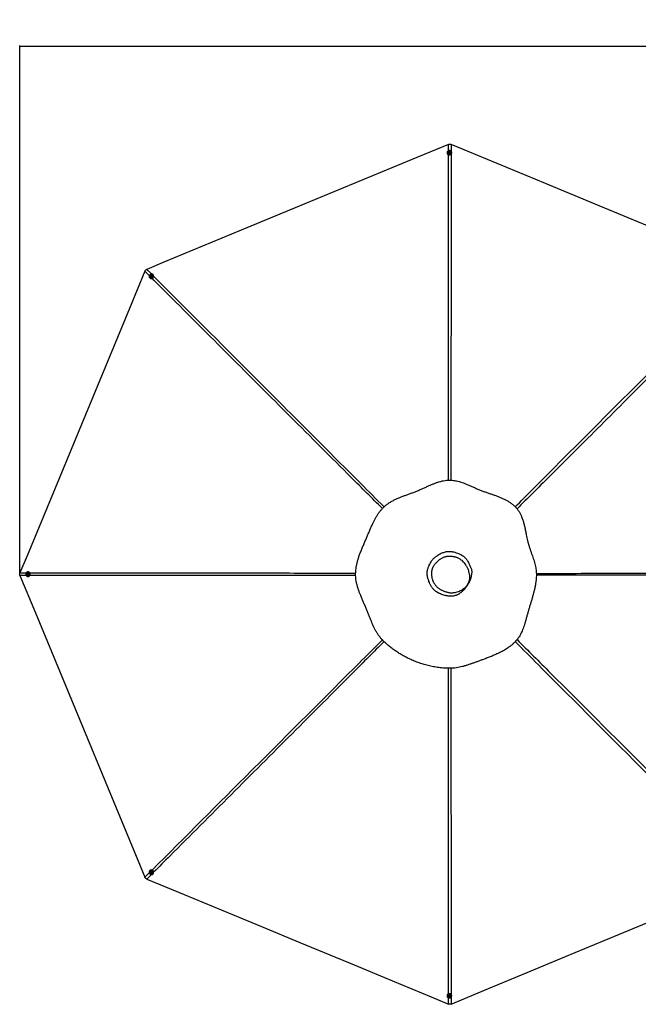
# Model space of a CAD drawing. Header units: millimetres. Extents: x 20 to 26059, y 28 to 17777.
# Tile 47 of 90: x 2197 to 7232, y 9764 to 17777. Entities that reach past the tile are written whole.
import ezdxf

# ---------------------------------------------------------------- set-up
doc = ezdxf.new("R2010")
doc.units = ezdxf.units.MM
doc.header["$LTSCALE"] = 2
doc.layers.add('COMPONENT_GEOMETRY', color=7, linetype='Continuous')
doc.styles.add('SLDTEXTSTYLE0', font='TXT', dxfattribs={"width": 0.75})
doc.dimstyles.new('SLDDIMSTYLE0', dxfattribs={"dimtxt": 150, "dimasz": 6.604, "dimexe": 0, "dimexo": 0.0625, "dimgap": 37.5, "dimtad": 0, "dimtih": 1, "dimtoh": 1, "dimdec": 0, "dimrnd": 1e-09, "dimzin": 12, "dimdsep": 46, "dimtxsty": 'SLDTEXTSTYLE0', "dimsah": 1, "dimcen": 0.09, "dimadec": 0, "dimazin": 3, "dimtfac": 1, "dimtdec": 0, "dimtofl": 0, "dimtmove": 0, "dimatfit": 3, "dimfxl": 1, "dimfrac": 2, "dimtolj": 1, "dimtzin": 12, "dimarcsym": 0})

# ---------------------------------------------------------------- blocks, each defined once
blk = doc.blocks.new('_D')
at = {"layer": 'COMPONENT_GEOMETRY', "color": 7}
for p, q in [((8742.9, 17777.2), (8697.2, 17777.2)), ((8697.2, 17777.2), (8697.2, 17539.1)), ((9454, 17777.2), (9499.7, 17777.2)), ((9499.7, 17777.2), (9499.7, 17539.1)), ((2197.2, 13286.2), (2197.2, 17567.6)), ((2197.2, 17561.2), (8625, 17561.2)), ((15999.8, 17561.2), (9571.9, 17561.2)), ((15999.8, 13309.5), (15999.8, 17567.6)), ((8697.2, 17539.1), (8742.9, 17539.1)), ((9499.7, 17539.1), (9454, 17539.1))]:
    blk.add_line(p, q, dxfattribs=at)
for points in [[(2197.2, 17561.2), (2203.8, 17560.2), (2203.8, 17562.2)], [(15999.8, 17561.2), (15993.1, 17562.2), (15993.1, 17560.2)]]:
    blk.add_solid(points, dxfattribs=at)
at = {"layer": 'COMPONENT_GEOMETRY', "color": 7, "char_height": 150, "attachment_point": 1, "style": 'SLDTEXTSTYLE0'}
for s, insert in [('22\'7.70"', (8742.9, 17732.5)), ('6901mm', (8689.3, 17508.1))]:
    blk.add_mtext(s, dxfattribs=dict(at, insert=insert))

msp = doc.modelspace()

# ---------------------------------------------------------------- linework, layer by layer
at = {"color": 8, "linetype": 'Continuous', "lineweight": 25}
for p, q in [((5686.46, 16710.32), (5686.45, 16762.15)), ((5707.69, 16762.15), (5707.68, 16706.57)), ((3251.76, 15694.73), (3216.3, 15730.18)), ((3231.32, 15745.2), (3268.67, 15707.83)), ((2199.35, 13275.05), (2249.62, 13275.04)), ((2249.46, 13253.82), (2199.35, 13253.81)), ((3216.3, 10798.68), (3251.71, 10834.08)), ((3268.66, 10821.02), (3231.32, 10783.67)), ((5686.45, 9766.72), (5686.46, 9818.51)), ((5707.68, 9822.34), (5707.69, 9766.72))]:
    msp.add_line(p, q, dxfattribs=at)
at = {"color": 7, "linetype": 'Continuous', "lineweight": 25}
for p, q in [((5675.42, 16695.07), (5675.41, 16693.66)), ((5684.72, 16695.33), (5684.72, 16695.03)), ((5690.77, 16697.46), (5692.74, 16700.07)), ((5692.26, 16694.59), (5690.77, 16697.46)), ((5691.16, 16696.72), (5691.75, 16697.51)), ((5691.75, 16697.51), (5692.74, 16698.81)), ((5695.71, 16694.33), (5692.26, 16694.59)), ((5692.74, 16700.07), (5696.19, 16699.81)), ((5692.74, 16698.81), (5692.74, 16700.07)), ((5692.74, 16698.81), (5694.46, 16698.68)), ((5694.46, 16698.68), (5696.19, 16698.55)), ((5697.68, 16696.94), (5695.71, 16694.33)), ((5696.19, 16699.81), (5697.68, 16696.94)), ((5696.19, 16698.55), (5696.19, 16699.81)), ((5696.19, 16698.55), (5696.93, 16697.12)), ((5696.93, 16697.12), (5697.29, 16696.43)), ((5703.72, 16694.94), (5703.72, 16695.25)), ((5713.01, 16693.49), (5713.02, 16694.9)), ((3255.12, 15676.95), (3256.11, 15675.95)), ((3261.5, 15683.72), (3261.71, 15683.5)), ((3263.82, 15692.74), (3266.44, 15695)), ((3264.27, 15689.51), (3263.82, 15692.74)), ((3264.7, 15691.86), (3263.82, 15692.74)), ((3267.35, 15688.53), (3264.27, 15689.51)), ((3264.7, 15691.86), (3266.01, 15692.99)), ((3264.93, 15690.24), (3264.7, 15691.86)), ((3265.07, 15689.25), (3264.93, 15690.24)), ((3266.01, 15692.99), (3267.33, 15694.11)), ((3266.44, 15695), (3269.52, 15694.02)), ((3267.33, 15694.11), (3266.44, 15695)), ((3267.33, 15694.11), (3268.87, 15693.63)), ((3269.97, 15690.79), (3267.35, 15688.53)), ((3268.87, 15693.63), (3269.61, 15693.39)), ((3269.52, 15694.02), (3269.97, 15690.79)), ((3275.19, 15696.9), (3274.98, 15697.11)), ((3282.78, 15702.45), (3281.79, 15703.45)), ((2258.59, 13262.95), (2258.85, 13266.4)), ((2261.2, 13260.98), (2258.59, 13262.95)), ((2259.85, 13262.95), (2258.59, 13262.95)), ((2258.85, 13266.4), (2261.72, 13267.88)), ((2260.1, 13266.4), (2258.85, 13266.4)), ((2259.85, 13262.95), (2259.98, 13264.68)), ((2261.15, 13261.96), (2259.85, 13262.95)), ((2259.98, 13264.68), (2260.1, 13266.4)), ((2260.1, 13266.4), (2261.54, 13267.14)), ((2261.95, 13261.36), (2261.15, 13261.96)), ((2264.07, 13262.46), (2261.2, 13260.98)), ((2261.54, 13267.14), (2262.23, 13267.5)), ((2261.72, 13267.88), (2264.33, 13265.91)), ((2263.67, 13273.93), (2263.36, 13273.93)), ((2263.36, 13254.93), (2263.67, 13254.93)), ((2265.07, 13283.23), (2263.67, 13283.23)), ((2263.67, 13245.63), (2265.07, 13245.63)), ((2264.33, 13265.91), (2264.07, 13262.46)), ((3256.11, 10852.91), (3255.12, 10851.92)), ((3261.71, 10845.36), (3261.5, 10845.14)), ((3263.66, 10836.65), (3264.64, 10839.72)), ((3264.54, 10837.54), (3263.66, 10836.65)), ((3265.91, 10834.02), (3263.66, 10836.65)), ((3264.54, 10837.54), (3265.03, 10839.07)), ((3265.67, 10836.22), (3264.54, 10837.54)), ((3264.64, 10839.72), (3267.88, 10840.17)), ((3265.03, 10839.07), (3265.26, 10839.81)), ((3266.8, 10834.91), (3265.67, 10836.22)), ((3266.8, 10834.91), (3265.91, 10834.02)), ((3269.15, 10834.47), (3265.91, 10834.02)), ((3268.42, 10835.14), (3266.8, 10834.91)), ((3267.88, 10840.17), (3270.14, 10837.55)), ((3269.41, 10835.28), (3268.42, 10835.14)), ((3270.14, 10837.55), (3269.15, 10834.47)), ((3274.98, 10831.75), (3275.19, 10831.97)), ((3281.79, 10825.41), (3282.78, 10826.41)), ((5675.41, 9835.21), (5675.42, 9833.8)), ((5684.72, 9833.84), (5684.72, 9833.53)), ((5690.77, 9831.92), (5692.75, 9834.53)), ((5692.25, 9829.06), (5690.77, 9831.92)), ((5691.51, 9831.75), (5691.16, 9832.43)), ((5692.25, 9830.31), (5691.51, 9831.75)), ((5692.25, 9830.31), (5692.25, 9829.06)), ((5693.97, 9830.18), (5692.25, 9830.31)), ((5695.7, 9828.8), (5692.25, 9829.06)), ((5692.75, 9834.53), (5696.2, 9834.27)), ((5695.7, 9830.05), (5693.97, 9830.18)), ((5697.68, 9831.41), (5695.7, 9828.8)), ((5696.69, 9831.36), (5695.7, 9830.05)), ((5695.7, 9830.05), (5695.7, 9828.8)), ((5696.2, 9834.27), (5697.68, 9831.41)), ((5697.29, 9832.16), (5696.69, 9831.36)), ((5703.72, 9833.62), (5703.72, 9833.92)), ((5713.02, 9833.96), (5713.01, 9835.37))]:
    msp.add_line(p, q, dxfattribs=at)
at = {"color": 7, "linetype": 'Continuous', "lineweight": 25, "flags": 128}
for points in [[(5686.45, 16762.15), (5381.86, 16635.98), (5067.79, 16505.89), (4753.71, 16375.79), (4439.63, 16245.7), (3999.6, 16063.43), (3685.53, 15933.34), (3371.45, 15803.24), (3231.32, 15745.2)], [(8160.96, 15745.97), (7856.38, 15872.13), (7542.3, 16002.22), (7228.22, 16132.32), (6914.15, 16262.41), (6475.97, 16443.91), (6161.89, 16574.01), (5847.82, 16704.1), (5707.69, 16762.15)], [(5712.48, 16699.05), (5711.26, 16702.24), (5709.38, 16705.14), (5706.92, 16707.66), (5703.98, 16709.68), (5700.65, 16711.15), (5697.08, 16711.99), (5693.4, 16712.18), (5689.76, 16711.7), (5686.28, 16710.59), (5683.11, 16708.87), (5680.36, 16706.63), (5678.15, 16703.93), (5676.55, 16700.89), (5675.64, 16697.62), (5675.43, 16694.26), (5675.95, 16690.92), (5677.17, 16687.73), (5679.05, 16684.83), (5681.51, 16682.31), (5684.45, 16680.29), (5687.78, 16678.82), (5691.35, 16677.98), (5695.03, 16677.79), (5698.67, 16678.27), (5702.15, 16679.38), (5705.32, 16681.1), (5708.07, 16683.34), (5710.28, 16686.04), (5711.88, 16689.08), (5712.8, 16692.35), (5713, 16695.71), (5712.48, 16699.05)], [(5694.98, 16703.96), (5692.4, 16703.83), (5689.95, 16703.06), (5687.82, 16701.72), (5686.16, 16699.91), (5685.1, 16697.75), (5684.72, 16695.41), (5685.04, 16693.06), (5686.04, 16690.87), (5687.65, 16689.02), (5689.74, 16687.62), (5692.17, 16686.8), (5694.75, 16686.61), (5697.29, 16687.06), (5699.6, 16688.12), (5701.51, 16689.71), (5702.88, 16691.72), (5703.61, 16693.99), (5703.64, 16696.36), (5702.98, 16698.65), (5701.66, 16700.69), (5699.79, 16702.33), (5697.51, 16703.44), (5694.98, 16703.96)], [(5694.61, 16701.53), (5692.77, 16701.34), (5691.15, 16700.52), (5690, 16699.19), (5689.49, 16697.56), (5689.7, 16695.87), (5690.61, 16694.39), (5692.06, 16693.33), (5693.84, 16692.87), (5695.68, 16693.06), (5697.3, 16693.89), (5698.45, 16695.22), (5698.96, 16696.85), (5698.75, 16698.53), (5697.84, 16700.01), (5696.39, 16701.07), (5694.61, 16701.53)], [(3216.3, 15730.18), (3090.14, 15425.59), (2960.04, 15111.52), (2829.95, 14797.44), (2699.86, 14483.36), (2517.59, 14043.33), (2387.49, 13729.26), (2257.4, 13415.18), (2199.35, 13275.05)], [(3278.49, 15705.99), (3275.37, 15707.38), (3271.99, 15708.11), (3268.48, 15708.15), (3264.96, 15707.5), (3261.57, 15706.19), (3258.45, 15704.26), (3255.72, 15701.79), (3253.47, 15698.88), (3251.8, 15695.63), (3250.77, 15692.17), (3250.42, 15688.64), (3250.76, 15685.17), (3251.79, 15681.89), (3253.45, 15678.93), (3255.69, 15676.4), (3258.42, 15674.41), (3261.53, 15673.02), (3264.91, 15672.29), (3268.43, 15672.25), (3271.95, 15672.89), (3275.33, 15674.21), (3278.45, 15676.14), (3281.19, 15678.61), (3283.43, 15681.52), (3285.1, 15684.77), (3286.13, 15688.22), (3286.48, 15691.76), (3286.14, 15695.23), (3285.12, 15698.51), (3283.46, 15701.47), (3281.22, 15704), (3278.49, 15705.99)], [(3256.11, 15675.95), (3256.68, 15675.41), (3259.41, 15673.41), (3262.52, 15672.02), (3265.9, 15671.29), (3269.42, 15671.25), (3272.94, 15671.9), (3276.32, 15673.21), (3279.44, 15675.14), (3282.18, 15677.61), (3284.42, 15680.52), (3286.09, 15683.77), (3287.12, 15687.23), (3287.47, 15690.76), (3287.13, 15694.23), (3286.11, 15697.51), (3284.45, 15700.47), (3282.78, 15702.45)], [(3262.65, 15697.09), (3260.92, 15695.17), (3259.72, 15692.9), (3259.16, 15690.45), (3259.28, 15687.99), (3260.05, 15685.71), (3261.44, 15683.78), (3263.33, 15682.34), (3265.58, 15681.51), (3268.03, 15681.33), (3270.5, 15681.83), (3272.79, 15682.96), (3274.75, 15684.65), (3276.23, 15686.76), (3277.11, 15689.15), (3277.34, 15691.63), (3276.89, 15694.02), (3275.8, 15696.14), (3274.15, 15697.84), (3272.06, 15698.99), (3269.68, 15699.5), (3267.2, 15699.34), (3264.8, 15698.51), (3262.65, 15697.09)], [(3264.1, 15695.1), (3262.94, 15693.66), (3262.38, 15691.94), (3262.5, 15690.18), (3263.3, 15688.67), (3264.64, 15687.63), (3266.33, 15687.22), (3268.1, 15687.5), (3269.69, 15688.43), (3270.85, 15689.87), (3271.42, 15691.6), (3271.29, 15693.35), (3270.49, 15694.86), (3269.15, 15695.9), (3267.46, 15696.32), (3265.69, 15696.03), (3264.1, 15695.1)], [(2199.35, 13253.81), (2325.52, 12949.23), (2455.61, 12635.15), (2585.71, 12321.07), (2715.8, 12007), (2898.07, 11566.97), (3028.16, 11252.89), (3158.26, 10938.81), (3216.3, 10798.68)], [(2259.6, 13282.7), (2256.41, 13281.48), (2253.5, 13279.61), (2250.99, 13277.15), (2248.96, 13274.21), (2247.49, 13270.88), (2246.65, 13267.32), (2246.46, 13263.64), (2246.94, 13259.99), (2248.05, 13256.51), (2249.77, 13253.34), (2252.02, 13250.59), (2254.72, 13248.37), (2257.76, 13246.77), (2261.03, 13245.85), (2264.4, 13245.65), (2267.74, 13246.17), (2270.93, 13247.38), (2273.83, 13249.26), (2276.35, 13251.71), (2278.38, 13254.66), (2279.84, 13257.98), (2280.69, 13261.55), (2280.88, 13265.23), (2280.4, 13268.88), (2279.29, 13272.36), (2277.57, 13275.53), (2275.32, 13278.28), (2272.62, 13280.49), (2269.58, 13282.09), (2266.31, 13283.01), (2262.94, 13283.22), (2259.6, 13282.7)], [(2254.69, 13265.21), (2254.82, 13262.62), (2255.58, 13260.17), (2256.93, 13258.04), (2258.74, 13256.38), (2260.91, 13255.32), (2263.25, 13254.93), (2265.6, 13255.25), (2267.79, 13256.25), (2269.64, 13257.86), (2271.04, 13259.95), (2271.86, 13262.38), (2272.05, 13264.95), (2271.6, 13267.49), (2270.54, 13269.81), (2268.95, 13271.72), (2266.94, 13273.09), (2264.66, 13273.83), (2262.29, 13273.86), (2260, 13273.2), (2257.96, 13271.88), (2256.32, 13270.01), (2255.2, 13267.73), (2254.69, 13265.21)], [(2257.13, 13264.82), (2257.32, 13262.98), (2258.15, 13261.36), (2259.48, 13260.21), (2261.11, 13259.7), (2262.8, 13259.91), (2264.28, 13260.81), (2265.33, 13262.26), (2265.8, 13264.05), (2265.61, 13265.89), (2264.78, 13267.51), (2263.45, 13268.66), (2261.82, 13269.17), (2260.13, 13268.95), (2258.65, 13268.05), (2257.59, 13266.6), (2257.13, 13264.82)], [(2265.07, 13245.63), (2265.8, 13245.65), (2269.14, 13246.17), (2272.33, 13247.38), (2275.24, 13249.26), (2277.76, 13251.71), (2279.78, 13254.66), (2281.25, 13257.98), (2282.09, 13261.55), (2282.28, 13265.23), (2281.81, 13268.88), (2280.69, 13272.36), (2278.97, 13275.53), (2276.72, 13278.28), (2274.03, 13280.49), (2270.98, 13282.09), (2267.71, 13283.01), (2265.07, 13283.23)], [(3252.66, 10848.7), (3251.26, 10845.59), (3250.53, 10842.21), (3250.49, 10838.7), (3251.14, 10835.18), (3252.45, 10831.8), (3254.38, 10828.68), (3256.84, 10825.95), (3259.76, 10823.7), (3263.01, 10822.03), (3266.47, 10821), (3270, 10820.64), (3273.48, 10820.98), (3276.76, 10822), (3279.72, 10823.66), (3282.25, 10825.9), (3284.25, 10828.62), (3285.64, 10831.74), (3286.37, 10835.12), (3286.42, 10838.63), (3285.77, 10842.15), (3284.46, 10845.53), (3282.53, 10848.65), (3280.06, 10851.38), (3277.15, 10853.63), (3273.9, 10855.3), (3270.44, 10856.33), (3266.9, 10856.69), (3263.43, 10856.35), (3260.15, 10855.33), (3257.19, 10853.67), (3254.66, 10851.43), (3252.66, 10848.7)], [(3282.78, 10826.41), (3283.24, 10826.9), (3285.24, 10829.62), (3286.63, 10832.73), (3287.36, 10836.11), (3287.41, 10839.63), (3286.76, 10843.14), (3285.45, 10846.53), (3283.52, 10849.65), (3281.05, 10852.38), (3278.14, 10854.63), (3274.89, 10856.3), (3271.43, 10857.33), (3267.9, 10857.68), (3264.42, 10857.34), (3261.14, 10856.32), (3258.18, 10854.66), (3256.11, 10852.91)], [(3261.55, 10832.87), (3263.47, 10831.13), (3265.75, 10829.94), (3268.2, 10829.38), (3270.66, 10829.49), (3272.94, 10830.27), (3274.87, 10831.65), (3276.31, 10833.54), (3277.15, 10835.79), (3277.33, 10838.24), (3276.83, 10840.7), (3275.7, 10843), (3274.01, 10844.96), (3271.9, 10846.43), (3269.51, 10847.32), (3267.03, 10847.55), (3264.64, 10847.1), (3262.51, 10846.01), (3260.81, 10844.36), (3259.66, 10842.27), (3259.15, 10839.9), (3259.31, 10837.42), (3260.13, 10835.02), (3261.55, 10832.87)], [(3263.55, 10834.31), (3264.99, 10833.14), (3266.72, 10832.58), (3268.48, 10832.71), (3269.99, 10833.5), (3271.04, 10834.84), (3271.45, 10836.53), (3271.17, 10838.3), (3270.24, 10839.89), (3268.8, 10841.05), (3267.07, 10841.62), (3265.31, 10841.49), (3263.8, 10840.7), (3262.76, 10839.35), (3262.34, 10837.67), (3262.62, 10835.9), (3263.55, 10834.31)], [(3231.32, 10783.67), (3535.91, 10657.5), (3849.98, 10527.41), (4164.06, 10397.31), (4478.14, 10267.22), (4918.17, 10084.95), (5232.24, 9954.86), (5546.32, 9824.76), (5686.45, 9766.72)], [(5707.69, 9766.72), (6012.27, 9892.88), (6326.35, 10022.98), (6640.43, 10153.07), (6954.5, 10283.17), (7394.53, 10465.43), (7708.61, 10595.53), (8022.69, 10725.62), (8160.96, 10782.9)], [(5675.95, 9829.81), (5677.16, 9826.63), (5679.03, 9823.72), (5681.49, 9821.21), (5684.43, 9819.18), (5687.75, 9817.72), (5691.32, 9816.88), (5695, 9816.69), (5698.65, 9817.16), (5702.13, 9818.27), (5705.3, 9819.99), (5708.05, 9822.24), (5710.27, 9824.93), (5711.87, 9827.97), (5712.79, 9831.24), (5713, 9834.61), (5712.49, 9837.95), (5711.27, 9841.13), (5709.4, 9844.04), (5706.95, 9846.55), (5704, 9848.58), (5700.68, 9850.04), (5697.11, 9850.88), (5693.43, 9851.07), (5689.78, 9850.6), (5686.31, 9849.48), (5683.13, 9847.77), (5680.38, 9845.52), (5678.16, 9842.82), (5676.56, 9839.79), (5675.64, 9836.52), (5675.43, 9833.15), (5675.95, 9829.81)], [(5693.44, 9824.91), (5696.02, 9825.04), (5698.47, 9825.8), (5700.6, 9827.14), (5702.26, 9828.96), (5703.33, 9831.12), (5703.72, 9833.46), (5703.4, 9835.81), (5702.4, 9837.99), (5700.8, 9839.85), (5698.71, 9841.24), (5696.28, 9842.06), (5693.7, 9842.25), (5691.16, 9841.8), (5688.85, 9840.74), (5686.93, 9839.15), (5685.56, 9837.14), (5684.82, 9834.87), (5684.79, 9832.5), (5685.45, 9830.22), (5686.76, 9828.18), (5688.63, 9826.54), (5690.91, 9825.42), (5693.44, 9824.91)], [(5693.83, 9827.33), (5695.68, 9827.52), (5697.3, 9828.35), (5698.45, 9829.68), (5698.96, 9831.31), (5698.75, 9832.99), (5697.85, 9834.48), (5696.4, 9835.53), (5694.62, 9836), (5692.77, 9835.8), (5691.15, 9834.98), (5690, 9833.65), (5689.49, 9832.02), (5689.7, 9830.33), (5690.6, 9828.85), (5692.05, 9827.8), (5693.83, 9827.33)]]:
    msp.add_lwpolyline(points, dxfattribs=at)
at = {"color": 7, "linetype": 'Continuous', "lineweight": 25}
for centre, radius, start, end in [((5692.7, 16694.04), 17.3, 181.252047, 248.496959), ((5694.22, 16695.65), 9.52, 183.735355, 355.754083), ((5693.83, 16695.92), 2.62, 142.72707, 167.584316), ((5694.19, 16695.59), 3.1, 85.001005, 141.854681), ((5694.29, 16695.68), 3.01, 28.639922, 86.707849), ((5694.65, 16695.93), 2.57, 8.254646, 27.484569), ((5696.48, 16693.72), 16.53, 312.46295, 359.207183), ((3267.99, 15690.67), 9.52, 228.782347, 40.855378), ((3268.01, 15690.61), 3.1, 130.005439, 186.871172), ((3267.53, 15690.59), 2.62, 187.734809, 212.71455), ((3268.02, 15690.74), 3.01, 73.606816, 131.701221), ((3268.09, 15691.17), 2.57, 53.194153, 72.45788), ((2263.07, 13264.41), 3.1, 175.012502, 231.863461), ((2262.98, 13264.5), 3.01, 118.572402, 176.702589), ((2262.74, 13264.05), 2.62, 232.717729, 257.861805), ((2262.72, 13264.86), 2.57, 98.239214, 117.422897), ((2263.01, 13264.43), 9.52, 273.952877, 86.047123), ((3267.99, 10838.2), 9.52, 319.146124, 131.21615), ((3267.91, 10838.22), 3, 163.556684, 221.711224), ((3267.48, 10838.3), 2.57, 143.363067, 162.399973), ((3268.05, 10838.22), 3.11, 220.018165, 276.83619), ((3268.07, 10837.74), 2.62, 277.685884, 302.939963), ((5692.61, 9834.89), 17.2, 111.289357, 178.961637), ((5694.22, 9833.22), 9.52, 4.24805, 176.262512), ((5693.79, 9832.93), 2.57, 188.493212, 207.402549), ((5694.14, 9833.18), 3, 208.568958, 266.72221), ((5694.24, 9833.28), 3.11, 265.019219, 321.80522), ((5694.6, 9832.95), 2.62, 322.657805, 347.902695), ((5696.52, 9835.16), 16.49, 0.72884, 47.601026)]:
    msp.add_arc(centre, radius, start, end, dxfattribs=at)
for points, knots in [([(5686.45, 16762.15), (5686.78, 16762.28), (5688.54, 16762.98), (5691.9, 16763.95), (5696.72, 16764.49), (5701.77, 16764.07), (5705.44, 16763.05), (5707.38, 16762.27), (5707.69, 16762.15)], [0, 0, 0, 0, 0.0487424, 0.2609758, 0.4793563, 0.7122289, 0.9539189, 1, 1, 1, 1]), ([(3216.3, 15730.18), (3216.45, 15730.53), (3217.23, 15732.36), (3219.01, 15735.49), (3222.16, 15739.37), (3226.19, 15742.66), (3229.46, 15744.42), (3231.21, 15745.15), (3231.32, 15745.2)], [0, 0, 0, 0, 0.0530565, 0.2728854, 0.4925364, 0.7381047, 0.9839564, 1, 1, 1, 1]), ([(5952, 13946.51), (5942.87, 13950.16), (5924.65, 13957.43), (5897.97, 13969.17), (5871.72, 13980.94), (5845.7, 13992.45), (5821.1, 14002.68), (5797.71, 14011.44), (5775.46, 14018.6), (5754.68, 14023.93), (5735.47, 14027.51), (5718, 14029.64), (5700.33, 14030.51), (5680.54, 14030.06), (5658.74, 14027.83), (5635.21, 14023.43), (5612.03, 14017.37), (5589.19, 14009.97), (5566.64, 14001.5), (5542.79, 13991.6), (5517.55, 13980.4), (5490.74, 13968.13), (5463.63, 13955.83), (5436.08, 13943.91), (5408.62, 13933.07), (5381.57, 13923.02), (5355.1, 13913.45), (5328.74, 13903.86), (5302.58, 13893.95), (5276.74, 13883.39), (5251.34, 13871.88), (5226.55, 13859.06), (5203.5, 13845.14), (5182.39, 13830.08), (5163.42, 13814.04), (5146.04, 13796.47), (5130.16, 13777.71), (5115.66, 13757.95), (5102.36, 13737.32), (5090.09, 13715.98), (5078.67, 13694.06), (5067.18, 13670.1), (5055.53, 13644.07), (5043.54, 13615.91), (5031.59, 13587.24), (5019.43, 13558.29), (5006.76, 13528.95), (4993.97, 13499.3), (4981.33, 13469.25), (4969.33, 13439.13), (4959.08, 13410.94), (4950.61, 13384.64), (4943.84, 13360.26), (4938.27, 13335.58), (4934.45, 13312.61), (4932.18, 13291.52), (4931.16, 13272.43), (4931.23, 13253.36), (4932.65, 13232.3), (4935.79, 13209.36), (4940.89, 13184.75), (4947.37, 13160.59), (4954.95, 13136.84), (4963.39, 13113.42), (4973.08, 13088.69), (4983.95, 13062.59), (4995.85, 13034.98), (5007.82, 13007.31), (5019.53, 12979.61), (5030.62, 12952.16), (5041.21, 12925.45), (5051.47, 12899.75), (5061.62, 12875.14), (5071.91, 12851.54), (5082.56, 12828.87), (5093.82, 12807.07), (5105.89, 12786.14), (5118.99, 12766.13), (5133.26, 12747.15), (5151.31, 12726.63), (5173.81, 12705.26), (5199.97, 12682.26), (5227.51, 12660.42), (5256.3, 12639.65), (5286.43, 12619.96), (5317.79, 12601.45), (5351.99, 12583.28), (5388.98, 12565.87), (5428.82, 12549.59), (5469.57, 12535.37), (5511.15, 12523.26), (5553.49, 12513.4), (5589.29, 12507.14), (5618.2, 12503.36), (5640.04, 12501.16), (5661.99, 12499.62), (5683.88, 12498.77), (5705.49, 12498.58), (5728.15, 12499.9), (5751.72, 12502.81), (5776.22, 12507.35), (5800.33, 12513.07), (5824.17, 12519.74), (5847.92, 12527.18), (5871.76, 12535.25), (5895.87, 12543.82), (5920.39, 12552.77), (5945.36, 12561.91), (5972.73, 12571.92), (6002.28, 12582.94), (6033.86, 12595.25), (6065.39, 12608.4), (6092.26, 12620.7), (6114.64, 12631.91), (6132.65, 12641.64), (6150.68, 12652.22), (6168.7, 12663.83), (6186.66, 12676.65), (6204.38, 12690.83), (6220.83, 12705.78), (6235.85, 12721.25), (6249.29, 12737.2), (6261.35, 12754.51), (6272.17, 12772.91), (6281.8, 12792.26), (6290.4, 12812.4), (6298.18, 12833.26), (6305.66, 12855.81), (6312.96, 12880.12), (6320.29, 12906.23), (6327.63, 12933.08), (6335.33, 12960.46), (6343.46, 12988.02), (6351.73, 13015.52), (6359.96, 13042.82), (6367.97, 13069.95), (6375.57, 13096.95), (6382.59, 13123.9), (6388.87, 13150.86), (6394.2, 13177.9), (6398.38, 13205.03), (6400.92, 13229.54), (6402.1, 13251.31), (6402.35, 13270.27), (6401.31, 13289.14), (6398.98, 13307.77), (6395.35, 13327.65), (6390.31, 13348.65), (6383.94, 13370.7), (6376.91, 13392.41), (6369.15, 13414.9), (6360.87, 13438.31), (6352.35, 13462.78), (6344.29, 13487.41), (6337.02, 13512.2), (6330.82, 13536.97), (6325.39, 13561.39), (6319.86, 13588.32), (6314.09, 13617.34), (6307.63, 13648.11), (6300.58, 13677.45), (6292.45, 13705.51), (6283.28, 13730.86), (6273.03, 13753.56), (6261.84, 13773.68), (6248.94, 13792.46), (6234.31, 13809.65), (6218.29, 13825.28), (6199.99, 13840.33), (6179.37, 13854.52), (6156.53, 13867.73), (6132.91, 13879.45), (6108.65, 13890), (6083.81, 13899.7), (6058.44, 13908.89), (6032.54, 13917.84), (6006.1, 13926.89), (5979.12, 13936.27), (5961.1, 13943.08), (5952, 13946.51)], [0, 0, 0, 0, 0.0062079, 0.0123847, 0.0185275, 0.0246372, 0.0307136, 0.0357515, 0.0407647, 0.0457516, 0.0494761, 0.0531858, 0.0568886, 0.0606336, 0.0656625, 0.0707159, 0.0757949, 0.0808976, 0.0860265, 0.0911809, 0.0973971, 0.1036484, 0.1099363, 0.116261, 0.1226055, 0.1285507, 0.1344957, 0.1404391, 0.1463799, 0.1523162, 0.1582479, 0.1641727, 0.1700884, 0.1753383, 0.1805792, 0.1857567, 0.1909068, 0.1960997, 0.2013354, 0.2066101, 0.2119258, 0.2172802, 0.2237536, 0.2302781, 0.2368554, 0.2434816, 0.2500953, 0.257012, 0.2639405, 0.2708741, 0.2778026, 0.2832351, 0.2886523, 0.294047, 0.2994131, 0.303457, 0.3074802, 0.3114793, 0.3154719, 0.3208122, 0.32617, 0.3315397, 0.3369132, 0.3422866, 0.3476539, 0.3540791, 0.3604808, 0.3668553, 0.3731968, 0.379444, 0.385547, 0.3914459, 0.3971495, 0.4026894, 0.4080894, 0.4133727, 0.4185521, 0.423644, 0.4286621, 0.4336209, 0.4408799, 0.4482224, 0.4556009, 0.4630516, 0.4706144, 0.478305, 0.4860229, 0.4950456, 0.5040918, 0.5131652, 0.5222698, 0.5314085, 0.540585, 0.5451896, 0.5498053, 0.5544326, 0.5590731, 0.5636265, 0.5680646, 0.5733929, 0.5787174, 0.5840504, 0.5894025, 0.5947854, 0.6002096, 0.6056867, 0.6112314, 0.6168532, 0.6225079, 0.6296062, 0.636771, 0.6440355, 0.6514438, 0.6557602, 0.6601503, 0.6646266, 0.669204, 0.6739001, 0.6787296, 0.6836315, 0.6879634, 0.6923325, 0.6967724, 0.7013023, 0.7059222, 0.710634, 0.7154345, 0.7203229, 0.7260147, 0.7318156, 0.7377239, 0.743736, 0.7497899, 0.7558437, 0.7618906, 0.7679227, 0.7739342, 0.7799172, 0.7858631, 0.7917629, 0.7976083, 0.8033903, 0.807398, 0.8113778, 0.8153479, 0.8193167, 0.8232851, 0.8282375, 0.8331799, 0.8381049, 0.843009, 0.8485831, 0.8541205, 0.8596181, 0.8650715, 0.8704442, 0.8757132, 0.8808802, 0.8878858, 0.894593, 0.9010551, 0.9073121, 0.9133951, 0.9183508, 0.923216, 0.9280042, 0.9327336, 0.93743, 0.9421128, 0.9477263, 0.9533461, 0.9589832, 0.9646483, 0.9703546, 0.9761134, 0.9819397, 0.9878499, 0.9938627, 1, 1, 1, 1]), ([(5856.17, 13201.51), (5856.17, 13201.51), (5854.86, 13198.66), (5851.73, 13192.96), (5846.72, 13184.46), (5841.01, 13175.59), (5834.09, 13165.46), (5825.12, 13153.46), (5814.5, 13141.26), (5803.94, 13130.07), (5794.28, 13120.96), (5784.83, 13113.13), (5775.24, 13106.18), (5766.03, 13100.53), (5757.38, 13096.02), (5749.39, 13092.65), (5740.9, 13089.84), (5730.4, 13087.11), (5716.84, 13085), (5702.48, 13084.76), (5689.17, 13086.45), (5678.29, 13087.78), (5667.73, 13089.62), (5654.94, 13092.35), (5639.11, 13096.75), (5623.24, 13102.65), (5609.26, 13109.14), (5596.65, 13116.09), (5584.34, 13124.37), (5573.4, 13133.13), (5564.83, 13141.53), (5557.68, 13149.92), (5551.36, 13158.56), (5545.55, 13167.76), (5540.36, 13177.29), (5534.4, 13189.81), (5528.81, 13203.55), (5523.57, 13217.93), (5519.79, 13229.93), (5517.05, 13240.44), (5515.06, 13250.2), (5513.73, 13259.21), (5512.92, 13269.09), (5513.28, 13281.44), (5515.29, 13294.53), (5518.67, 13307.53), (5522.44, 13318.8), (5527.51, 13331.54), (5533.49, 13344.72), (5540.89, 13358.99), (5547.89, 13370.36), (5555.49, 13380.78), (5563.05, 13389.65), (5572.65, 13398.78), (5583.02, 13407.38), (5594.99, 13416.11), (5607.15, 13423.81), (5621.33, 13431.57), (5633.58, 13437.35), (5642.23, 13440.63), (5645.04, 13441.7)], [0, 0, 0, 0, 0.0000002, 0.0129426, 0.026859, 0.0408017, 0.0565291, 0.0775402, 0.102661, 0.1233479, 0.1411592, 0.1576088, 0.1741282, 0.1901246, 0.2022841, 0.214436, 0.2259348, 0.2392227, 0.2592268, 0.2825237, 0.2982659, 0.3145994, 0.3278183, 0.34257, 0.3686533, 0.3956164, 0.412432, 0.4323022, 0.4550724, 0.4736599, 0.4901034, 0.5045938, 0.5191682, 0.5343208, 0.5495367, 0.5640103, 0.5916009, 0.6107703, 0.6272646, 0.643606, 0.655698, 0.668438, 0.6812381, 0.6966032, 0.7193725, 0.7358282, 0.7521169, 0.7684603, 0.7924759, 0.8118988, 0.8348632, 0.8476197, 0.865198, 0.8829419, 0.9023123, 0.9208051, 0.9441236, 0.9617563, 0.9875844, 1, 1, 1, 1]), ([(5656.79, 13405.96), (5654.61, 13405.19), (5650.02, 13403.56), (5641.77, 13400), (5632.82, 13395.38), (5623.49, 13389.69), (5615.29, 13384.01), (5606.39, 13377.13), (5598.43, 13370.25), (5591.22, 13363.26), (5585.65, 13357.37), (5579.4, 13350.12), (5572.27, 13340.74), (5565.32, 13329.58), (5560.01, 13318.47), (5556.36, 13308.32), (5553.95, 13299.4), (5552.28, 13290.86), (5551.01, 13281.13), (5550.38, 13266.99), (5551.48, 13251.58), (5553.73, 13236.2), (5556.4, 13224.57), (5559.51, 13214.82), (5563.33, 13205.18), (5568.39, 13194.69), (5575.12, 13183.65), (5581.81, 13174.42), (5588.35, 13166.67), (5596.27, 13158.65), (5605.26, 13150.84), (5615.41, 13143.46), (5624.51, 13137.81), (5633.72, 13132.79), (5642.28, 13128.68), (5651.01, 13124.98), (5659.24, 13121.87), (5668.34, 13118.8), (5678.37, 13115.9), (5689.3, 13113.22), (5699.98, 13111.33), (5709.74, 13110.81), (5720.47, 13111.07), (5732.71, 13112.58), (5748.22, 13116.29), (5764.23, 13121.27), (5778.54, 13127.26), (5789.97, 13133.01), (5799.49, 13138.49), (5808.32, 13144.37), (5815.69, 13150.18), (5820.11, 13154.23), (5825.77, 13159.67), (5832.01, 13166.52), (5839.89, 13177.61), (5845.01, 13186.82), (5848.26, 13194.88), (5850.07, 13200.34), (5852.48, 13205.29), (5854.58, 13210.04), (5856.09, 13215.2), (5856.93, 13220.68), (5857.77, 13228.19), (5859.21, 13236.6), (5859.36, 13245.53), (5858.44, 13253.04), (5856.8, 13261.32), (5854.71, 13270.01), (5852.25, 13280.09), (5849.67, 13290.11), (5847.52, 13300.32), (5844.22, 13309.94), (5838.79, 13318.9), (5832.52, 13330), (5824.04, 13342.6), (5814.49, 13355.07), (5804.41, 13366.88), (5794.49, 13377.88), (5784.01, 13386.43), (5773.76, 13392.96), (5763.26, 13398.39), (5752.14, 13402.84), (5741.69, 13405.96), (5732.3, 13408.19), (5722.63, 13409.92), (5711.19, 13411.35), (5699.88, 13412.15), (5687.4, 13412.27), (5675.97, 13410.94), (5665.31, 13408.65), (5659.42, 13406.79), (5656.79, 13405.96)], [0, 0, 0, 0, 0.0072769, 0.0153261, 0.0282799, 0.0389769, 0.0497115, 0.0596846, 0.0743852, 0.0828309, 0.0912929, 0.0999188, 0.1129747, 0.1283574, 0.1412447, 0.1516782, 0.1623005, 0.1703111, 0.1790625, 0.1931785, 0.2148323, 0.2275922, 0.2421159, 0.2523621, 0.259796, 0.2747643, 0.2889778, 0.3004512, 0.3106381, 0.3208863, 0.3359309, 0.3480732, 0.3603783, 0.3696421, 0.3810885, 0.3902832, 0.3995038, 0.4087866, 0.4205391, 0.4323561, 0.4442238, 0.4546544, 0.4630734, 0.4780187, 0.4933649, 0.5132559, 0.5307852, 0.5421461, 0.553545, 0.565378, 0.5755325, 0.5830884, 0.584262, 0.6002737, 0.6121851, 0.6270426, 0.6333098, 0.6395847, 0.6451242, 0.6506532, 0.6559051, 0.6620204, 0.6681555, 0.679756, 0.688839, 0.6961875, 0.703545, 0.7154107, 0.7243339, 0.7362356, 0.7480005, 0.7572027, 0.7681133, 0.7808686, 0.7973977, 0.8158804, 0.8303243, 0.8462918, 0.8624755, 0.8727226, 0.8845361, 0.8996618, 0.9103452, 0.9188819, 0.9300466, 0.9412456, 0.9552025, 0.9657152, 0.9805395, 0.9913156, 1, 1, 1, 1]), ([(5645.04, 13441.7), (5650.78, 13443.6), (5660.57, 13446.85), (5674.95, 13449.63), (5686.91, 13450.81), (5698.1, 13450.75), (5709.01, 13449.7), (5722.52, 13447.56), (5736.66, 13444.21), (5753, 13439.19), (5769.57, 13433.11), (5787.54, 13424.78), (5801.97, 13416.05), (5812.7, 13407.86), (5820.45, 13400.92), (5827.71, 13393.05), (5834.52, 13383.93), (5841.87, 13373.07), (5849.15, 13360.82), (5856.04, 13347.07), (5860.01, 13337.59), (5861.86, 13332.79), (5861.86, 13332.79)], [0, 0, 0, 0, 0.0673752, 0.1150671, 0.163206, 0.2013639, 0.2398231, 0.285464, 0.3540103, 0.4019331, 0.4764256, 0.5508714, 0.6227785, 0.6641645, 0.7014445, 0.7387846, 0.7835345, 0.8282977, 0.8852886, 0.9425123, 0.9999996, 1, 1, 1, 1]), ([(5861.86, 13332.79), (5861.86, 13332.79), (5862.81, 13329.93), (5865, 13324.27), (5869.43, 13315.18), (5873.83, 13304.8), (5875.7, 13295.01), (5876.27, 13285.48), (5875.94, 13276.31), (5874.55, 13265.17), (5872.64, 13254.04), (5870.77, 13243.97), (5869.46, 13234.89), (5867.55, 13226.93), (5864.21, 13219.32), (5860.41, 13212.91), (5857.81, 13206.9), (5856.51, 13203.35), (5856.17, 13201.51), (5856.17, 13201.51)], [0, 0, 0, 0, 0.00000087, 0.06603001, 0.13249934, 0.2210707, 0.31206327, 0.3485615, 0.4299619, 0.51226113, 0.59524732, 0.67829588, 0.73693265, 0.7957979, 0.85664556, 0.91813483, 0.95878808, 0.99999913, 1, 1, 1, 1]), ([(2199.35, 13253.81), (2198.58, 13256.07), (2197.53, 13259.14), (2197.1, 13263.91), (2197.27, 13267.92), (2198.14, 13271.88), (2199.03, 13274.21), (2199.35, 13275.05)], [0, 0, 0, 0, 0.3261569, 0.4447437, 0.6569461, 0.8759441, 1, 1, 1, 1]), ([(3231.32, 10783.67), (3229.18, 10784.71), (3226.26, 10786.14), (3222.56, 10789.22), (3219.86, 10792.19), (3217.67, 10795.6), (3216.67, 10797.86), (3216.3, 10798.68)], [0, 0, 0, 0, 0.3261716, 0.4447638, 0.6602889, 0.8759385, 1, 1, 1, 1]), ([(5707.69, 9766.72), (5705.43, 9765.94), (5702.36, 9764.89), (5697.59, 9764.46), (5693.58, 9764.63), (5689.62, 9765.5), (5687.29, 9766.39), (5686.45, 9766.72)], [0, 0, 0, 0, 0.3261569, 0.4447437, 0.6569461, 0.8759441, 1, 1, 1, 1])]:
    msp.add_open_spline(points, degree=3, knots=knots, dxfattribs=at)
at = {"color": 8, "linetype": 'Continuous', "lineweight": 25}
for points, knots in [([(5687.71, 14030.02), (5687.53, 14149.1), (5686.98, 14502.19), (5686.69, 15323.42), (5686.52, 16087.1), (5686.47, 16616.73), (5686.46, 16678.25)], [0, 0, 0, 0, 0.1349112, 0.4000436, 0.9303111, 1, 1, 1, 1]), ([(5707.67, 16681.96), (5707.63, 16299.33), (5707.57, 15710.72), (5707.3, 14916.14), (5707.07, 14414.76), (5706.58, 14119.41), (5706.43, 14030)], [0, 0, 0, 0, 0.4328211, 0.6658336, 0.8988461, 1, 1, 1, 1]), ([(6230.35, 13813.04), (6319.7, 13902.74), (6568.98, 14153.01), (7139.1, 14723.66), (7693.35, 15278.22), (8087.42, 15672.4), (8160.96, 15745.97)], [0, 0, 0, 0, 0.1390537, 0.3879608, 0.8857777, 1, 1, 1, 1]), ([(8177.35, 15726.94), (7899.84, 15449.52), (7482.66, 15032.46), (6925.69, 14475.91), (6601.7, 14152.37), (6374.72, 13926), (6287.49, 13839.17), (6244.83, 13796.71)], [0, 0, 0, 0, 0.4309487, 0.6478641, 0.8647796, 0.9338709, 1, 1, 1, 1]), ([(5149.13, 13799.13), (5064.79, 13883.21), (4814.72, 14132.51), (4233.8, 14713.02), (3693.13, 15253.46), (3318.03, 15628.48), (3273.97, 15672.53)], [0, 0, 0, 0, 0.13480774, 0.39970051, 0.92948873, 1, 1, 1, 1]), ([(3287.09, 15689.41), (3557.92, 15418.52), (3974.4, 15001.95), (4536.37, 14439.6), (4890.72, 14084.92), (5099.21, 13875.73), (5162.32, 13812.42)], [0, 0, 0, 0, 0.4331066, 0.6660082, 0.8989098, 1, 1, 1, 1]), ([(2279.1, 13275.04), (2661.87, 13275), (3250.63, 13274.93), (4045.36, 13274.66), (4546.71, 13274.43), (4842.04, 13273.94), (4931.41, 13273.79)], [0, 0, 0, 0, 0.4329292, 0.6659109, 0.8988926, 1, 1, 1, 1]), ([(4931.42, 13255.07), (4812.36, 13254.89), (4459.29, 13254.34), (3638.08, 13254.05), (2873.07, 13253.89), (2342.11, 13253.83), (2279.26, 13253.82)], [0, 0, 0, 0, 0.13468924, 0.39942877, 0.9289105, 1, 1, 1, 1]), ([(7472.08, 13256.87), (7353.19, 13256.9), (7040.65, 13256.97), (6683.96, 13257.11), (6446.18, 13257.39), (6402.02, 13257.45)], [0, 0, 0, 0, 0.3333213, 0.8761975, 1, 1, 1, 1]), ([(6402.07, 13271.41), (6495.9, 13271.51), (6811.7, 13271.85), (7168.38, 13271.95), (7431.23, 13271.99), (7472.08, 13271.99)], [0, 0, 0, 0, 0.2630804, 0.8854677, 1, 1, 1, 1]), ([(3274.05, 10856.41), (3544.29, 11126.59), (3960.2, 11542.41), (4521.9, 12103.73), (4876.57, 12458.07), (5085.74, 12666.55), (5149.04, 12729.64)], [0, 0, 0, 0, 0.4325243, 0.665674, 0.8988238, 1, 1, 1, 1]), ([(5162.46, 12716.59), (5078.35, 12632.22), (4829.02, 12382.11), (4248.48, 11801.16), (3707.42, 11259.87), (3331.78, 10884.15), (3287.11, 10839.47)], [0, 0, 0, 0, 0.13471715, 0.39933302, 0.92856743, 1, 1, 1, 1]), ([(8160.96, 10782.9), (7871.55, 11072.4), (7436.5, 11507.57), (6856.01, 12088.57), (6501.73, 12443.28), (6293.37, 12652.54), (6230.31, 12715.87)], [0, 0, 0, 0, 0.4494854, 0.6756689, 0.9018524, 1, 1, 1, 1]), ([(6244.73, 12732.25), (6334.91, 12642.42), (6585.44, 12392.87), (7155.97, 11822.87), (7709.96, 11269.19), (8103.77, 10875.48), (8177.35, 10801.92)], [0, 0, 0, 0, 0.1398211, 0.3884582, 0.8857369, 1, 1, 1, 1]), ([(5686.46, 9850.66), (5686.5, 10232.03), (5686.57, 10819.4), (5686.84, 11612.72), (5687.07, 12114.1), (5687.56, 12409.46), (5687.71, 12498.87)], [0, 0, 0, 0, 0.43201571, 0.66535856, 0.89870143, 1, 1, 1, 1]), ([(5706.43, 12498.87), (5706.61, 12379.78), (5707.16, 12026.68), (5707.45, 11205.44), (5707.61, 10440.66), (5707.67, 9909.93), (5707.68, 9847.31)], [0, 0, 0, 0, 0.1347509, 0.3995504, 0.9291519, 1, 1, 1, 1])]:
    msp.add_open_spline(points, degree=3, knots=knots, dxfattribs=at)
at = {"layer": 'COMPONENT_GEOMETRY', "color": 7}
msp.add_line((2197.17, 13264.43), (2197.17, 13283.7), dxfattribs=at)

# ---------------------------------------------------------------- dimensions: what is measured, and where the dimension line sits
dim = msp.add_linear_dim(base=(2197.17, 17561.21), p1=(15999.75, 13306.95), p2=(2197.17, 13283.7), dimstyle='SLDDIMSTYLE0', dxfattribs=at)
dim.commit()
dim.dimension.update_dxf_attribs({"geometry": '_D', "text_midpoint": (9098.46, 17561.21), "dimtype": 160})

doc.saveas('drawing.dxf')
